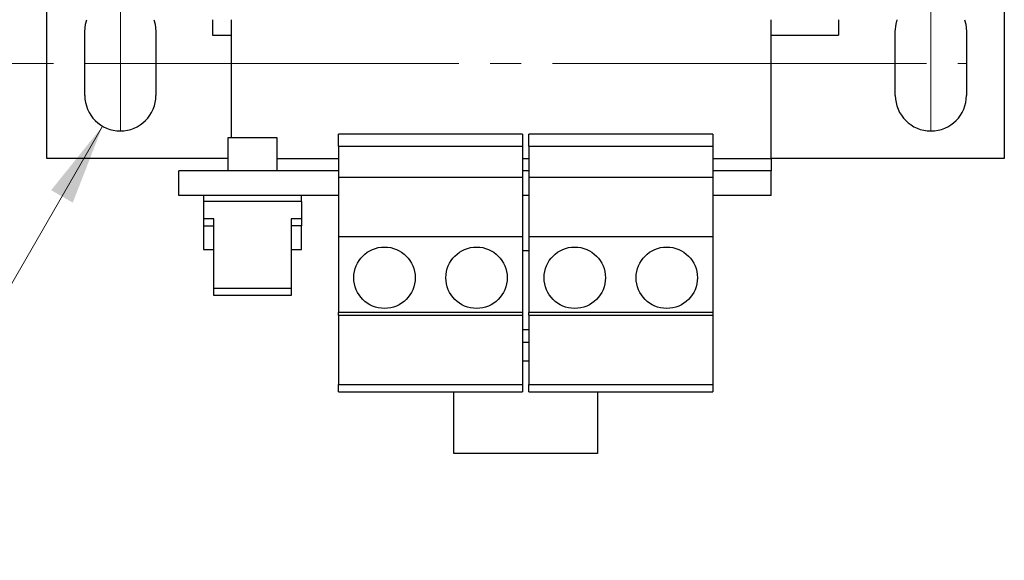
# Model space of a CAD drawing. Header units: millimetres. Extents: x 13 to 546, y 13 to 419.
# Tile 3 of 16: x 102 to 182, y 248 to 292. Entities that reach past the tile are written whole.
import ezdxf

# ---------------------------------------------------------------- set-up
doc = ezdxf.new("R2010")
doc.units = ezdxf.units.MM
doc.header["$LTSCALE"] = 2
doc.linetypes.add('SLD-Center', pattern=[19.05, 15.24, -1.27, 1.27, -1.27])
doc.linetypes.add('SLD-Solid', pattern=[0])
doc.styles.add('SLDTEXTSTYLE0', font='VERDANA.TTF')
doc.dimstyles.new('SLDDIMSTYLE1', dxfattribs={"dimtxt": 4.316016, "dimasz": 6.604, "dimexe": 0, "dimexo": 0.0625, "dimgap": 1.079004, "dimtad": 0, "dimtih": 1, "dimtoh": 1, "dimrnd": 1e-09, "dimzin": 12, "dimdsep": 46, "dimtxsty": 'SLDTEXTSTYLE0', "dimsah": 1, "dimcen": 0.09, "dimadec": 0, "dimazin": 3, "dimtfac": 1, "dimtofl": 0, "dimtmove": 0, "dimatfit": 3, "dimfxl": 0, "dimfrac": 2, "dimtolj": 1, "dimtzin": 12, "dimarcsym": 0})
doc.dimstyles.new('SLDDIMSTYLE4', dxfattribs={"dimtxt": 4.316016, "dimasz": 6.604, "dimexe": 0, "dimexo": 0.0625, "dimgap": 1.079004, "dimtad": 0, "dimtih": 1, "dimtoh": 1, "dimrnd": 1e-09, "dimzin": 12, "dimdsep": 46, "dimtxsty": 'SLDTEXTSTYLE0', "dimsah": 1, "dimcen": 0, "dimadec": 0, "dimazin": 3, "dimtfac": 1, "dimtofl": 0, "dimtmove": 0, "dimatfit": 3, "dimfxl": 0, "dimfrac": 2, "dimtolj": 1, "dimtzin": 12, "dimarcsym": 0})

# ---------------------------------------------------------------- blocks, each defined once
blk = doc.blocks.new('_D_8')
at = {"color": 7, "linetype": 'SLD-Solid', "lineweight": 0}
for p, q in [((104.615, 352.042), (74.962, 352.042)), ((81.312, 352.042), (81.312, 325.823)), ((74.899, 317.997), (73.45, 317.997)), ((73.45, 317.997), (73.45, 311.138)), ((87.725, 317.997), (89.174, 317.997)), ((89.174, 317.997), (89.174, 311.138)), ((73.45, 311.138), (74.899, 311.138)), ((89.174, 311.138), (87.725, 311.138)), ((81.312, 288.542), (81.312, 310.172)), ((104.615, 288.542), (74.962, 288.542))]:
    blk.add_line(p, q, dxfattribs=at)
at = {"color": 7, "linetype": 'SLD-Solid', "lineweight": 18}
for points in [[(81.312, 352.042), (80.296, 345.438), (82.328, 345.438)], [(81.312, 288.542), (82.328, 295.146), (80.296, 295.146)]]:
    blk.add_solid(points, dxfattribs=at)
at = {"color": 7, "linetype": 'SLD-Solid', "lineweight": 18, "char_height": 4.2333, "attachment_point": 1, "style": 'SLDTEXTSTYLE0'}
for s, insert in [('63.5', (74.899, 324.341)), ('2.50', (74.899, 316.515))]:
    blk.add_mtext(s, dxfattribs=dict(at, insert=insert))
blk = doc.blocks.new('_D_10')
at = {"color": 7, "linetype": 'SLD-Solid', "lineweight": 0}
for p, q in [((108.603, 283.431), (93.14, 256.681)), ((63.128, 262.948), (61.679, 262.948)), ((61.679, 262.948), (61.679, 256.089)), ((75.953, 262.948), (77.403, 262.948)), ((77.403, 262.948), (77.403, 256.089)), ((61.679, 256.089), (63.128, 256.089)), ((77.403, 256.089), (75.953, 256.089)), ((93.14, 256.681), (82.027, 256.681))]:
    blk.add_line(p, q, dxfattribs=at)
at = {"color": 7, "linetype": 'SLD-Solid', "lineweight": 18}
blk.add_solid([(108.603, 283.431), (104.419, 278.222), (106.178, 277.205)], dxfattribs=at)
at = {"color": 7, "linetype": 'SLD-Solid', "lineweight": 18, "char_height": 4.2333, "attachment_point": 1, "style": 'SLDTEXTSTYLE0'}
for s, insert in [('%%c', (61.665, 269.291)), ('5.8', (68.182, 269.291)), ('0.23', (63.128, 261.466)), ('X4', (65.813, 253.64))]:
    blk.add_mtext(s, dxfattribs=dict(at, insert=insert))

msp = doc.modelspace()

# ---------------------------------------------------------------- linework, layer by layer
for p, q in [((104.075, 280.792), (104.075, 302.392)), ((182.075, 302.392), (182.075, 280.792)), ((117.575, 292.103), (117.575, 290.842)), ((119.075, 292.103), (119.075, 282.492)), ((163.075, 280.792), (163.075, 292.103)), ((168.575, 292.103), (168.575, 290.842)), ((107.155, 285.942), (107.155, 291.142)), ((112.955, 291.142), (112.955, 285.942)), ((117.575, 290.842), (119.075, 290.842)), ((163.075, 290.842), (168.575, 290.842)), ((173.195, 285.942), (173.195, 291.142)), ((178.995, 291.142), (178.995, 285.942)), ((118.825, 282.492), (118.825, 279.792)), ((120.825, 282.492), (118.825, 282.492)), ((122.825, 282.492), (120.825, 282.492)), ((122.825, 279.792), (122.825, 282.492)), ((142.825, 282.775), (127.825, 282.775)), ((127.825, 281.792), (127.825, 282.775)), ((142.825, 282.775), (142.825, 281.792)), ((158.325, 282.775), (143.325, 282.775)), ((143.325, 281.792), (143.325, 282.775)), ((158.325, 282.775), (158.325, 281.792)), ((127.825, 281.792), (142.825, 281.792)), ((127.825, 281.792), (127.825, 279.292)), ((142.825, 281.792), (142.825, 279.292)), ((143.325, 281.792), (158.325, 281.792)), ((143.325, 281.792), (143.325, 279.292)), ((158.325, 281.792), (158.325, 279.292)), ((118.825, 280.792), (104.075, 280.792)), ((122.825, 280.792), (127.825, 280.792)), ((142.825, 280.792), (143.325, 280.792)), ((158.325, 280.792), (163.075, 280.792)), ((163.075, 280.792), (163.075, 279.792)), ((182.075, 280.792), (163.075, 280.792)), ((114.825, 277.792), (114.825, 279.792)), ((127.825, 279.792), (114.825, 279.792)), ((127.825, 279.292), (142.825, 279.292)), ((127.825, 279.292), (127.825, 274.442)), ((143.325, 279.792), (142.825, 279.792)), ((142.825, 279.292), (142.825, 274.442)), ((143.325, 279.292), (158.325, 279.292)), ((143.325, 279.292), (143.325, 274.442)), ((163.075, 279.792), (158.325, 279.792)), ((158.325, 279.292), (158.325, 274.442)), ((163.075, 277.792), (163.075, 279.792)), ((127.825, 277.792), (114.825, 277.792)), ((116.825, 277.792), (116.825, 277.292)), ((124.825, 277.292), (124.825, 277.792)), ((143.325, 277.792), (142.825, 277.792)), ((163.075, 277.792), (158.325, 277.792)), ((116.825, 277.292), (116.825, 275.878)), ((124.825, 277.292), (116.825, 277.292)), ((124.825, 277.292), (124.825, 275.878)), ((117.675, 275.878), (116.825, 275.878)), ((116.825, 275.878), (116.825, 275.312)), ((116.825, 275.312), (116.825, 273.392)), ((116.825, 275.312), (117.675, 275.312)), ((117.675, 270.221), (117.675, 275.878)), ((124.825, 275.878), (123.975, 275.878)), ((123.975, 275.878), (123.975, 270.221)), ((124.825, 275.312), (123.975, 275.312)), ((124.825, 275.878), (124.825, 275.312)), ((124.825, 273.392), (124.825, 275.312)), ((127.825, 274.442), (142.825, 274.442)), ((127.825, 274.442), (127.825, 268.271)), ((142.825, 274.442), (142.825, 268.271)), ((143.325, 274.442), (158.325, 274.442)), ((143.325, 274.442), (143.325, 268.271)), ((158.325, 274.442), (158.325, 268.271)), ((116.825, 273.392), (117.675, 273.392)), ((123.975, 273.392), (124.825, 273.392)), ((143.325, 273.292), (142.825, 273.292)), ((123.975, 270.221), (117.675, 270.221)), ((117.675, 269.655), (117.675, 270.221)), ((123.975, 269.655), (117.675, 269.655)), ((123.975, 270.221), (123.975, 269.655)), ((142.825, 268.271), (127.825, 268.271)), ((127.825, 268.042), (127.825, 268.271)), ((127.825, 268.042), (142.825, 268.042)), ((127.825, 268.042), (127.825, 262.396)), ((142.825, 268.271), (142.825, 268.042)), ((142.825, 268.042), (142.825, 262.396)), ((158.325, 268.271), (143.325, 268.271)), ((143.325, 268.042), (143.325, 268.271)), ((143.325, 268.042), (158.325, 268.042)), ((143.325, 268.042), (143.325, 262.396)), ((158.325, 268.271), (158.325, 268.042)), ((158.325, 268.042), (158.325, 262.396)), ((143.325, 266.863), (142.825, 266.863)), ((143.325, 265.813), (142.825, 265.813)), ((143.325, 264.292), (142.825, 264.292)), ((127.825, 262.396), (142.825, 262.396)), ((127.825, 261.792), (127.825, 262.396)), ((142.825, 262.396), (142.825, 261.792)), ((143.325, 262.396), (158.325, 262.396)), ((143.325, 261.792), (143.325, 262.396)), ((158.325, 262.396), (158.325, 261.792)), ((127.825, 261.792), (142.825, 261.792)), ((137.225, 256.792), (137.225, 261.792)), ((143.325, 261.792), (158.325, 261.792)), ((148.925, 261.792), (148.925, 256.792)), ((148.925, 256.792), (137.225, 256.792))]:
    msp.add_line(p, q)
at = {"color": 7, "linetype": 'SLD-Center', "lineweight": 18}
for p, q in [((110.055, 294.042), (110.055, 283.042)), ((176.095, 294.042), (176.095, 283.042)), ((107.155, 288.542), (178.995, 288.542))]:
    msp.add_line(p, q, dxfattribs=at)
at = {"flags": 128}
for points in [[(107.155, 291.142), (107.218, 291.745), (107.318, 292.103)], [(112.791, 292.103), (112.891, 291.745), (112.955, 291.142)], [(173.195, 291.142), (173.258, 291.745), (173.358, 292.103)], [(178.831, 292.103), (178.931, 291.745), (178.995, 291.142)]]:
    msp.add_lwpolyline(points, dxfattribs=at)
for centre in [(131.575, 271.092), (139.075, 271.092), (147.075, 271.092), (154.575, 271.092)]:
    msp.add_circle(centre, 2.5)
for centre in [(110.055, 285.942), (176.095, 285.942)]:
    msp.add_arc(centre, 2.9, 180, 0)

# ---------------------------------------------------------------- dimensions: what is measured, and where the dimension line sits
at = {"color": 7, "linetype": 'SLD-Solid', "lineweight": 18}
dim = msp.add_linear_dim(base=(81.312, 288.542), p1=(107.155, 352.042), p2=(107.155, 288.542), angle=90, dimstyle='SLDDIMSTYLE1', dxfattribs=at)
dim.commit()
dim.dimension.update_dxf_attribs({"geometry": '_D_8', "text_midpoint": (81.312, 317.997), "dimtype": 160})
dim = msp.add_diameter_dim_2p(p1=(111.506, 288.453), p2=(108.603, 283.431), text='<>\\PX4', dimstyle='SLDDIMSTYLE4', dxfattribs=at)
dim.commit()
dim.dimension.update_dxf_attribs({"geometry": '_D_10', "text_midpoint": (69.541, 258.911), "dimtype": 163})

doc.saveas('drawing.dxf')
